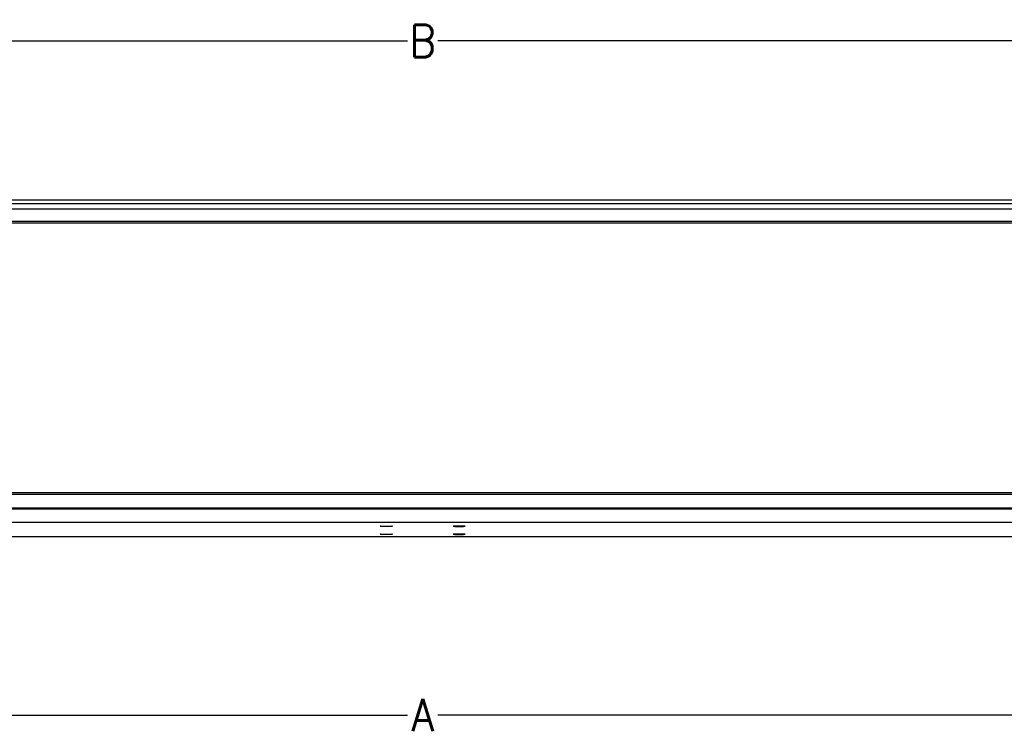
# Model space of a CAD drawing. Header units: inches. Extents: x -626 to 4489, y 2807 to 4201.
# Tile 40 of 52: x 2983 to 3349, y 2833 to 3099. Entities that reach past the tile are written whole.
import ezdxf

# ---------------------------------------------------------------- set-up
doc = ezdxf.new("R2010")
doc.units = ezdxf.units.IN
doc.layers.add('1', color=7, linetype='Continuous')
doc.styles.add('CONVERTER_11', font='txt.shx', dxfattribs={"width": 0.9})
doc.dimstyles.new('ME10_DIM_10', dxfattribs={"dimtxt": 12, "dimasz": 12, "dimexe": 2, "dimexo": 1.5, "dimgap": 2, "dimtad": 1, "dimdsep": 46, "dimtxsty": 'CONVERTER_11', "dimsah": 1, "dimcen": 0.09, "dimclrd": 2, "dimclre": 2, "dimclrt": 2, "dimadec": 0, "dimazin": 0, "dimtfac": 1, "dimtdec": 4, "dimtofl": 0, "dimtmove": 0, "dimatfit": 0, "dimfxl": 1, "dimtolj": 1, "dimtzin": 0, "dimarcsym": 0})
doc.dimstyles.new('ME10_DIM_21', dxfattribs={"dimtxt": 12, "dimasz": 12, "dimexe": 2, "dimexo": 1.5, "dimgap": 2, "dimtad": 1, "dimdsep": 46, "dimtxsty": 'CONVERTER_11', "dimsah": 1, "dimcen": 0.09, "dimclrd": 2, "dimclre": 2, "dimclrt": 2, "dimadec": 0, "dimazin": 0, "dimtfac": 1, "dimtdec": 4, "dimtofl": 0, "dimtmove": 0, "dimatfit": 0, "dimfxl": 1, "dimtolj": 1, "dimtzin": 0, "dimarcsym": 0})

# ---------------------------------------------------------------- blocks, each defined once
blk = doc.blocks.new('*D143')
at = {"layer": '1', "color": 3, "lineweight": -2, "transparency": 16777216}
for p, q in [((2780.05, 3004.41), (2780.05, 3093.33)), ((3485.05, 3004.41), (3485.05, 3093.33)), ((2792.05, 3091.33), (3126.95, 3091.33)), ((3473.05, 3091.33), (3138.15, 3091.33))]:
    blk.add_line(p, q, dxfattribs=at)
at = {"layer": '1', "color": 3, "transparency": 16777216}
for points in [[(2792.05, 3093.33), (2792.05, 3089.33), (2780.05, 3091.33)], [(3473.05, 3093.33), (3473.05, 3089.33), (3485.05, 3091.33)]]:
    blk.add_solid(points, dxfattribs=at)
at = {"layer": 'Defpoints', "color": 0, "transparency": 16777216}
for p in [(3485.05, 3091.33), (2780.05, 3002.91), (3485.05, 3002.91)]:
    blk.add_point(p, dxfattribs=at)
at = {"layer": '1', "color": 3, "transparency": 16777216, "insert": (3132.55, 3091.33), "char_height": 12, "attachment_point": 5, "rotation": 0.0001, "style": 'CONVERTER_11'}
blk.add_mtext('\\A1;B', dxfattribs=at)
blk = doc.blocks.new('*D154')
at = {"layer": '1', "color": 3, "lineweight": -2, "transparency": 16777216}
for p, q in [((2744.55, 2917.61), (2744.55, 2839.08)), ((3520.55, 2917.61), (3520.55, 2839.08)), ((2756.55, 2841.08), (3126.95, 2841.08)), ((3508.55, 2841.08), (3138.15, 2841.08))]:
    blk.add_line(p, q, dxfattribs=at)
at = {"layer": '1', "color": 3, "transparency": 16777216}
for points in [[(2756.55, 2843.08), (2756.55, 2839.08), (2744.55, 2841.08)], [(3508.55, 2843.08), (3508.55, 2839.08), (3520.55, 2841.08)]]:
    blk.add_solid(points, dxfattribs=at)
at = {"layer": 'Defpoints', "color": 0, "transparency": 16777216}
for p in [(2744.55, 2919.11), (3520.55, 2919.11), (2744.55, 2841.08)]:
    blk.add_point(p, dxfattribs=at)
at = {"layer": '1', "color": 3, "transparency": 16777216, "insert": (3132.55, 2841.08), "char_height": 12, "attachment_point": 5, "rotation": 0.0001, "style": 'CONVERTER_11'}
blk.add_mtext('\\A1;A', dxfattribs=at)

msp = doc.modelspace()

# ---------------------------------------------------------------- linework, layer by layer
at = {"color": 7, "linetype": 'Continuous'}
for p, q in [((3485.052, 3032.206), (2780.052, 3032.206)), ((3485.052, 3030.906), (2780.052, 3030.906)), ((3485.052, 3028.906), (2780.052, 3028.906)), ((2780.052, 3024.406), (3485.052, 3024.406)), ((3436.052, 3023.656), (2850.052, 3023.656)), ((3472.583, 2922.906), (2798.521, 2922.906)), ((2850.052, 2923.656), (3436.052, 2923.656)), ((3472.583, 2917.906), (2798.521, 2917.906)), ((3116.802, 2911.165), (3116.973, 2911.18)), ((3116.973, 2911.15), (3116.802, 2911.165)), ((3116.973, 2911.18), (3117.461, 2911.193)), ((3117.461, 2911.138), (3116.973, 2911.15)), ((3117.461, 2911.193), (3118.191, 2911.202)), ((3119.052, 2911.126), (3117.461, 2911.138)), ((3118.191, 2911.202), (3119.913, 2911.202)), ((3120.643, 2911.138), (3119.052, 2911.126)), ((3119.913, 2911.202), (3120.643, 2911.193)), ((3120.643, 2911.193), (3121.131, 2911.18)), ((3121.131, 2911.15), (3120.643, 2911.138)), ((3121.131, 2911.18), (3121.302, 2911.165)), ((3121.302, 2911.165), (3121.131, 2911.15)), ((3143.973, 2911.18), (3143.802, 2911.165)), ((3143.802, 2911.165), (3143.973, 2911.15)), ((3144.461, 2911.193), (3143.973, 2911.18)), ((3143.973, 2911.15), (3144.461, 2911.138)), ((3145.191, 2911.202), (3144.461, 2911.193)), ((3144.461, 2911.138), (3146.052, 2911.126)), ((3146.913, 2911.202), (3145.191, 2911.202)), ((3146.052, 2911.126), (3147.643, 2911.138)), ((3147.643, 2911.193), (3146.913, 2911.202)), ((3148.131, 2911.18), (3147.643, 2911.193)), ((3147.643, 2911.138), (3148.131, 2911.15)), ((3148.302, 2911.165), (3148.131, 2911.18)), ((3148.131, 2911.15), (3148.302, 2911.165)), ((2692.288, 2907.406), (3572.816, 2907.406)), ((3116.802, 2908.198), (3116.973, 2908.213)), ((3116.973, 2908.183), (3116.802, 2908.198)), ((3116.973, 2908.213), (3117.461, 2908.226)), ((3117.461, 2908.17), (3116.973, 2908.183)), ((3117.461, 2908.226), (3118.191, 2908.234)), ((3119.052, 2908.159), (3117.461, 2908.17)), ((3118.191, 2908.234), (3119.913, 2908.234)), ((3120.643, 2908.17), (3119.052, 2908.159)), ((3119.913, 2908.234), (3120.643, 2908.226)), ((3120.643, 2908.226), (3121.131, 2908.213)), ((3121.131, 2908.183), (3120.643, 2908.17)), ((3121.131, 2908.213), (3121.302, 2908.198)), ((3121.302, 2908.198), (3121.131, 2908.183)), ((3143.973, 2908.213), (3143.802, 2908.198)), ((3143.802, 2908.198), (3143.973, 2908.183)), ((3144.461, 2908.226), (3143.973, 2908.213)), ((3143.973, 2908.183), (3144.461, 2908.17)), ((3145.191, 2908.234), (3144.461, 2908.226)), ((3144.461, 2908.17), (3146.052, 2908.159)), ((3146.913, 2908.234), (3145.191, 2908.234)), ((3146.052, 2908.159), (3147.643, 2908.17)), ((3147.643, 2908.226), (3146.913, 2908.234)), ((3148.131, 2908.213), (3147.643, 2908.226)), ((3147.643, 2908.17), (3148.131, 2908.183)), ((3148.302, 2908.198), (3148.131, 2908.213)), ((3148.131, 2908.183), (3148.302, 2908.198))]:
    msp.add_line(p, q, dxfattribs=at)
at = {"color": 9, "linetype": 'Continuous'}
for p, q in [((3482.759, 2917.498), (2782.345, 2917.498)), ((3482.845, 2912.541), (2782.259, 2912.541))]:
    msp.add_line(p, q, dxfattribs=at)

# ---------------------------------------------------------------- dimensions: what is measured, and where the dimension line sits
at = {"layer": '1', "color": 3}
for base, p1, p2, text, dimstyle, picture, middle in [((3485.052, 3091.33), (2780.052, 3002.906), (3485.052, 3002.906), 'B', 'ME10_DIM_10', '*D143', (3132.552, 3091.33)), ((2744.552, 2841.079), (3520.552, 2919.106), (2744.552, 2919.106), 'A', 'ME10_DIM_21', '*D154', (3132.552, 2841.079))]:
    dim = msp.add_linear_dim(base=base, p1=p1, p2=p2, text=text, dimstyle=dimstyle, override={"dimclrd": 3, "dimclre": 3, "dimclrt": 3}, dxfattribs=at)
    dim.commit()
    dim.dimension.update_dxf_attribs({"geometry": picture, "text_midpoint": middle, "text_rotation": 0.00014})

doc.saveas('drawing.dxf')
